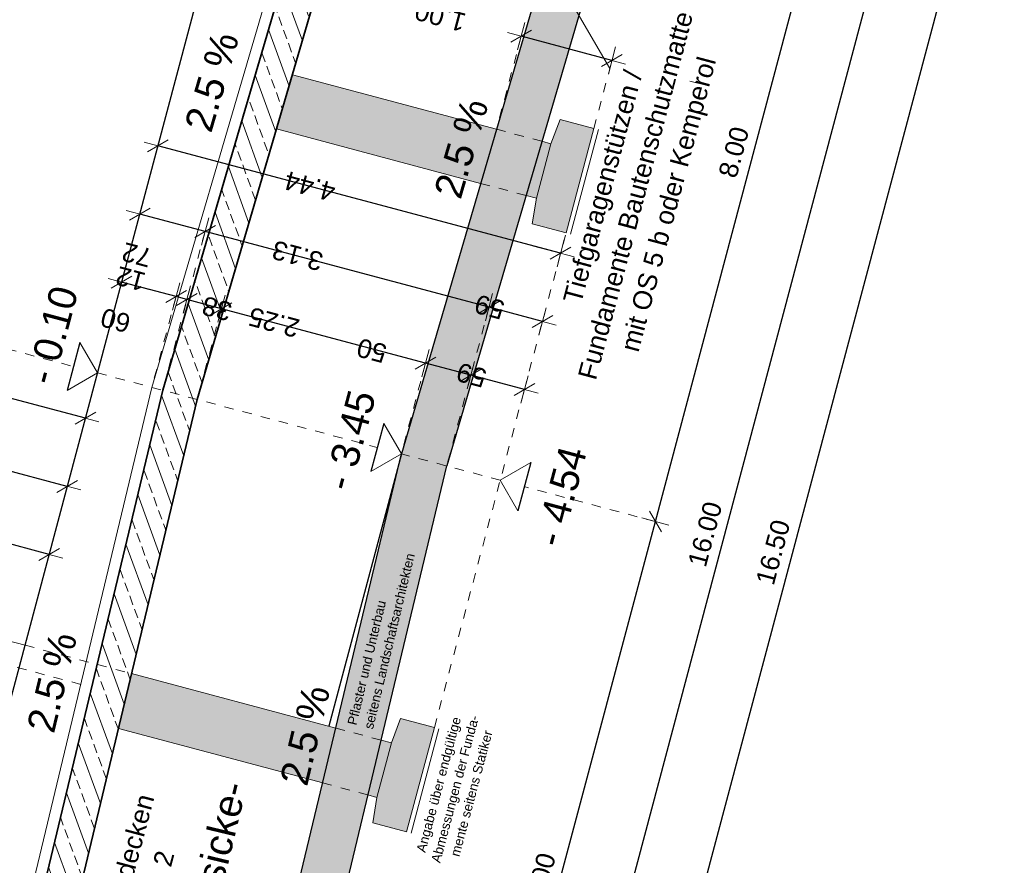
# Model space of a CAD drawing. Header units: metres. Extents: x 4462371 to 4462630, y 5328161 to 5328403.
# Tile 148 of 152: x 4462461 to 4462472, y 5328371 to 5328380. Entities that reach past the tile are written whole.
import ezdxf

# ---------------------------------------------------------------- set-up
doc = ezdxf.new("R2010")
doc.units = ezdxf.units.M
doc.header["$PDMODE"] = 65
doc.linetypes.add('AUSGEZOGEN', pattern=[0])
doc.linetypes.add('VERDECKT2_S2', pattern=[0.15, 0.1, -0.05])
for name, color, linetype, lineweight in [('Maßlinie_Allgemein', 7, 'AUSGEZOGEN', 13), ('Schraffur', 7, 'AUSGEZOGEN', 158), ('Standard', 7, 'AUSGEZOGEN', 13)]:
    doc.layers.add(name, color=color, linetype=linetype, lineweight=lineweight)
doc.styles.add('ARIAL', font='ARIAL.TTF')
doc.dimstyles.new('_DIMSTYLE_12', dxfattribs={"dimtxt": 0.2, "dimasz": 0.3, "dimexe": 0, "dimexo": 0, "dimgap": 0.1, "dimtad": 2, "dimrnd": 0.01, "dimzin": 4, "dimdsep": 46, "dimtxsty": 'ARIAL', "dimblk1": 'ALL_ML_STRICH', "dimblk2": 'ALL_ML_STRICH', "dimsah": 1, "dimcen": 0, "dimclrd": 7, "dimclre": 7, "dimclrt": 7, "dimadec": 0, "dimazin": 0, "dimtfac": 1, "dimtdec": 0, "dimtix": 1, "dimtmove": 2, "dimatfit": 3, "dimfxl": 0, "dimtzin": 0, "dimlwd": 0, "dimlwe": 13, "dimarcsym": 0})
doc.dimstyles.new('_DIMSTYLE_20', dxfattribs={"dimtxt": 0.2, "dimasz": 0.3, "dimexe": 0, "dimexo": 0, "dimgap": 0.1, "dimtad": 2, "dimdec": 1, "dimlfac": 100, "dimrnd": 0.5, "dimzin": 4, "dimdsep": 46, "dimtxsty": 'ARIAL', "dimblk1": 'ALL_ML_STRICH', "dimblk2": 'ALL_ML_STRICH', "dimsah": 1, "dimcen": 0, "dimclrd": 7, "dimclre": 7, "dimclrt": 7, "dimadec": 0, "dimazin": 0, "dimtfac": 1, "dimtdec": 0, "dimtix": 1, "dimtmove": 2, "dimatfit": 3, "dimfxl": 0, "dimtvp": 1.2, "dimtzin": 0, "dimlwd": 0, "dimlwe": 13, "dimarcsym": 0})
doc.dimstyles.new('_DIMSTYLE_3', dxfattribs={"dimtxt": 0.2, "dimasz": 0.3, "dimexe": 0, "dimexo": 0, "dimgap": 0.1, "dimtad": 2, "dimrnd": 0.005, "dimzin": 4, "dimdsep": 46, "dimtxsty": 'ARIAL', "dimblk1": 'ALL_ML_STRICH', "dimblk2": 'ALL_ML_STRICH', "dimsah": 1, "dimcen": 0, "dimclrd": 7, "dimclre": 7, "dimclrt": 7, "dimadec": 0, "dimazin": 0, "dimtfac": 1, "dimtdec": 0, "dimtix": 1, "dimtmove": 2, "dimatfit": 3, "dimfxl": 0, "dimtzin": 0, "dimlwd": 0, "dimlwe": 13, "dimarcsym": 0})

# ---------------------------------------------------------------- blocks, each defined once
blk = doc.blocks.new('ALL_ML_STRICH')
at = {"color": 0, "linetype": 'ByBlock', "lineweight": -2}
for p, q in [((0, -0.5), (0, 0.5)), ((-1, 0), (0.5, 0)), ((-0.3, -0.3), (0.3, 0.3))]:
    blk.add_line(p, q, dxfattribs=at)
blk = doc.blocks.new('*D404')
at = {"layer": 'DEFPOINTS', "color": 7, "linetype": 'AUSGEZOGEN', "lineweight": 13}
for p in [(4462467.99, 5328383.012), (4462463.872, 5328367.551), (4462466.481, 5328366.856)]:
    blk.add_point(p, dxfattribs=at)
at = {"layer": 'Maßlinie_Allgemein', "color": 7, "linetype": 'AUSGEZOGEN', "lineweight": -2}
for p, q in [((4462466.481, 5328366.856), (4462470.599, 5328382.317)), ((4462470.599, 5328382.317), (4462470.599, 5328382.317)), ((4462466.481, 5328366.856), (4462466.481, 5328366.856))]:
    blk.add_line(p, q, dxfattribs=at)
at = {"layer": 'Maßlinie_Allgemein', "color": 7, "linetype": 'AUSGEZOGEN', "lineweight": 13, "xscale": 0.3, "yscale": 0.3, "zscale": 0.3}
for p, rotation in [((4462470.599, 5328382.317), 75.08618496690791), ((4462466.481, 5328366.856), 255.0861849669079)]:
    blk.add_blockref('ALL_ML_STRICH', p, dxfattribs=dict(at, rotation=rotation))
at = {"layer": 'Maßlinie_Allgemein', "color": 7, "linetype": 'AUSGEZOGEN', "lineweight": 13, "insert": (4462468.346, 5328374.645), "char_height": 0.2, "width": 1, "attachment_point": 5, "rotation": 75.0862, "style": 'ARIAL'}
blk.add_mtext('\\A1;{\\A1;{16.00\\H0.132000;\\S^ ;}}', dxfattribs=at)
blk = doc.blocks.new('*D411')
at = {"layer": 'DEFPOINTS', "color": 7, "linetype": 'AUSGEZOGEN', "lineweight": 13}
for p in [(4462461.551, 5328375.154), (4462458.782, 5328374.081), (4462461.101, 5328373.463)]:
    blk.add_point(p, dxfattribs=at)
at = {"layer": 'Maßlinie_Allgemein', "color": 7, "linetype": 'AUSGEZOGEN', "lineweight": -2}
for p, q in [((4462459.232, 5328375.772), (4462459.232, 5328375.772)), ((4462461.551, 5328375.154), (4462459.232, 5328375.772)), ((4462461.551, 5328375.154), (4462461.551, 5328375.154))]:
    blk.add_line(p, q, dxfattribs=at)
at = {"layer": 'Maßlinie_Allgemein', "color": 7, "linetype": 'AUSGEZOGEN', "lineweight": 13, "xscale": 0.3, "yscale": 0.3, "zscale": 0.3}
for p, rotation in [((4462459.232, 5328375.772), 165.0861852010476), ((4462461.551, 5328375.154), 345.0861852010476)]:
    blk.add_blockref('ALL_ML_STRICH', p, dxfattribs=dict(at, rotation=rotation))
at = {"layer": 'Maßlinie_Allgemein', "color": 7, "linetype": 'AUSGEZOGEN', "lineweight": 13, "insert": (4462459.866, 5328375.607), "char_height": 0.2, "width": 0.8, "attachment_point": 5, "rotation": 165.0862, "style": 'ARIAL'}
blk.add_mtext('\\A1;{\\A1;{2.40\\H0.132000;\\S^ ;}}', dxfattribs=at)
blk = doc.blocks.new('*D413')
at = {"layer": 'DEFPOINTS', "color": 7, "linetype": 'AUSGEZOGEN', "lineweight": 13}
for p in [(4462461.744, 5328375.879), (4462457.914, 5328374.312), (4462461.101, 5328373.463)]:
    blk.add_point(p, dxfattribs=at)
at = {"layer": 'Maßlinie_Allgemein', "color": 7, "linetype": 'AUSGEZOGEN', "lineweight": -2}
for p, q in [((4462458.558, 5328376.727), (4462458.558, 5328376.727)), ((4462461.744, 5328375.879), (4462458.558, 5328376.727)), ((4462461.744, 5328375.879), (4462461.744, 5328375.879))]:
    blk.add_line(p, q, dxfattribs=at)
at = {"layer": 'Maßlinie_Allgemein', "color": 7, "linetype": 'AUSGEZOGEN', "lineweight": 13, "xscale": 0.3, "yscale": 0.3, "zscale": 0.3}
for p, rotation in [((4462458.558, 5328376.727), 165.0861851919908), ((4462461.744, 5328375.879), 345.0861851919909)]:
    blk.add_blockref('ALL_ML_STRICH', p, dxfattribs=dict(at, rotation=rotation))
at = {"layer": 'Maßlinie_Allgemein', "color": 7, "linetype": 'AUSGEZOGEN', "lineweight": 13, "insert": (4462459.625, 5328376.447), "char_height": 0.2, "width": 0.8, "attachment_point": 5, "rotation": 165.0862, "style": 'ARIAL'}
blk.add_mtext('\\A1;{\\A1;{3.30\\H0.132000;\\S^ ;}}', dxfattribs=at)
blk = doc.blocks.new('*D414')
at = {"layer": 'DEFPOINTS', "color": 7, "linetype": 'AUSGEZOGEN', "lineweight": 13}
for p in [(4462461.358, 5328374.429), (4462459.974, 5328373.505), (4462461.101, 5328373.463)]:
    blk.add_point(p, dxfattribs=at)
at = {"layer": 'Maßlinie_Allgemein', "color": 7, "linetype": 'AUSGEZOGEN', "lineweight": -2}
for p, q in [((4462460.295, 5328374.712), (4462460.295, 5328374.712)), ((4462461.358, 5328374.429), (4462460.295, 5328374.712)), ((4462461.358, 5328374.429), (4462461.358, 5328374.429))]:
    blk.add_line(p, q, dxfattribs=at)
at = {"layer": 'Maßlinie_Allgemein', "color": 7, "linetype": 'AUSGEZOGEN', "lineweight": 13, "xscale": 0.3, "yscale": 0.3, "zscale": 0.3}
for p, rotation in [((4462460.295, 5328374.712), 165.0861851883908), ((4462461.358, 5328374.429), 345.0861851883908)]:
    blk.add_blockref('ALL_ML_STRICH', p, dxfattribs=dict(at, rotation=rotation))
at = {"layer": 'Maßlinie_Allgemein', "color": 7, "linetype": 'AUSGEZOGEN', "lineweight": 13, "insert": (4462460.301, 5328374.715), "char_height": 0.2, "width": 0.8, "attachment_point": 5, "rotation": 165.0862, "style": 'ARIAL'}
blk.add_mtext('\\A1;{\\A1;{1.10\\H0.132000;\\S^ ;}}', dxfattribs=at)
blk = doc.blocks.new('*D417')
at = {"layer": 'DEFPOINTS', "color": 7, "linetype": 'AUSGEZOGEN', "lineweight": 13}
for p in [(4462466.865, 5328377.852), (4462466.614, 5328376.91), (4462465.593, 5328375.371)]:
    blk.add_point(p, dxfattribs=at)
at = {"layer": 'Maßlinie_Allgemein', "color": 7, "linetype": 'AUSGEZOGEN', "lineweight": -2}
for p, q in [((4462466.044, 5328377.062), (4462466.044, 5328377.062)), ((4462466.614, 5328376.91), (4462466.044, 5328377.062)), ((4462466.614, 5328376.91), (4462466.614, 5328376.91))]:
    blk.add_line(p, q, dxfattribs=at)
at = {"layer": 'Maßlinie_Allgemein', "color": 7, "linetype": 'AUSGEZOGEN', "lineweight": 13, "xscale": 0.3, "yscale": 0.3, "zscale": 0.3}
for p, rotation in [((4462466.044, 5328377.062), 165.086184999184), ((4462466.614, 5328376.91), 345.086184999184)]:
    blk.add_blockref('ALL_ML_STRICH', p, dxfattribs=dict(at, rotation=rotation))
at = {"layer": 'Maßlinie_Allgemein', "color": 7, "linetype": 'AUSGEZOGEN', "lineweight": 13, "insert": (4462466.05, 5328377.064), "char_height": 0.2, "width": 0.8, "attachment_point": 5, "rotation": 165.0862, "style": 'ARIAL'}
blk.add_mtext('\\A1;{\\A1;{59\\H0.132000;\\S^ ;}}', dxfattribs=at)
blk = doc.blocks.new('*D418')
at = {"layer": 'DEFPOINTS', "color": 7, "linetype": 'AUSGEZOGEN', "lineweight": 13}
for p in [(4462466.044, 5328377.062), (4462462.569, 5328376.177), (4462465.593, 5328375.371)]:
    blk.add_point(p, dxfattribs=at)
at = {"layer": 'Maßlinie_Allgemein', "color": 7, "linetype": 'AUSGEZOGEN', "lineweight": -2}
for p, q in [((4462463.019, 5328377.868), (4462463.019, 5328377.868)), ((4462466.044, 5328377.062), (4462463.019, 5328377.868)), ((4462466.044, 5328377.062), (4462466.044, 5328377.062))]:
    blk.add_line(p, q, dxfattribs=at)
at = {"layer": 'Maßlinie_Allgemein', "color": 7, "linetype": 'AUSGEZOGEN', "lineweight": 13, "xscale": 0.3, "yscale": 0.3, "zscale": 0.3}
for p, rotation in [((4462463.019, 5328377.868), 165.086184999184), ((4462466.044, 5328377.062), 345.086184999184)]:
    blk.add_blockref('ALL_ML_STRICH', p, dxfattribs=dict(at, rotation=rotation))
at = {"layer": 'Maßlinie_Allgemein', "color": 7, "linetype": 'AUSGEZOGEN', "lineweight": 13, "insert": (4462464.005, 5328377.609), "char_height": 0.2, "width": 0.8, "attachment_point": 5, "rotation": 165.0862, "style": 'ARIAL'}
blk.add_mtext('\\A1;{\\A1;{3.13\\H0.132000;\\S^ ;}}', dxfattribs=at)
blk = doc.blocks.new('*D419')
at = {"layer": 'DEFPOINTS', "color": 7, "linetype": 'AUSGEZOGEN', "lineweight": 13}
for p in [(4462463.019, 5328377.868), (4462461.873, 5328376.362), (4462462.569, 5328376.177)]:
    blk.add_point(p, dxfattribs=at)
at = {"layer": 'Maßlinie_Allgemein', "color": 7, "linetype": 'AUSGEZOGEN', "lineweight": -2}
for p, q in [((4462462.323, 5328378.053), (4462462.323, 5328378.053)), ((4462463.019, 5328377.868), (4462462.323, 5328378.053)), ((4462463.019, 5328377.868), (4462463.019, 5328377.868))]:
    blk.add_line(p, q, dxfattribs=at)
at = {"layer": 'Maßlinie_Allgemein', "color": 7, "linetype": 'AUSGEZOGEN', "lineweight": 13, "xscale": 0.3, "yscale": 0.3, "zscale": 0.3}
for p, rotation in [((4462462.323, 5328378.053), 165.086184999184), ((4462463.019, 5328377.868), 345.086184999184)]:
    blk.add_blockref('ALL_ML_STRICH', p, dxfattribs=dict(at, rotation=rotation))
at = {"layer": 'Maßlinie_Allgemein', "color": 7, "linetype": 'AUSGEZOGEN', "lineweight": 13, "insert": (4462462.292, 5328377.618), "char_height": 0.2, "width": 0.8, "attachment_point": 5, "rotation": 165.0862, "style": 'ARIAL'}
blk.add_mtext('\\A1;{\\A1;{72\\H0.132000;\\S^ ;}}', dxfattribs=at)
blk = doc.blocks.new('*D420')
at = {"layer": 'DEFPOINTS', "color": 7, "linetype": 'AUSGEZOGEN', "lineweight": 13}
for p in [(4462466.865, 5328377.852), (4462466.421, 5328376.186), (4462465.593, 5328375.371)]:
    blk.add_point(p, dxfattribs=at)
at = {"layer": 'Maßlinie_Allgemein', "color": 7, "linetype": 'AUSGEZOGEN', "lineweight": -2}
for p, q in [((4462465.851, 5328376.337), (4462465.851, 5328376.337)), ((4462466.421, 5328376.186), (4462465.851, 5328376.337)), ((4462466.421, 5328376.186), (4462466.421, 5328376.186))]:
    blk.add_line(p, q, dxfattribs=at)
at = {"layer": 'Maßlinie_Allgemein', "color": 7, "linetype": 'AUSGEZOGEN', "lineweight": 13, "xscale": 0.3, "yscale": 0.3, "zscale": 0.3}
for p, rotation in [((4462465.851, 5328376.337), 165.086184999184), ((4462466.421, 5328376.186), 345.086184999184)]:
    blk.add_blockref('ALL_ML_STRICH', p, dxfattribs=dict(at, rotation=rotation))
at = {"layer": 'Maßlinie_Allgemein', "color": 7, "linetype": 'AUSGEZOGEN', "lineweight": 13, "insert": (4462465.857, 5328376.339), "char_height": 0.2, "width": 0.8, "attachment_point": 5, "rotation": 165.0862, "style": 'ARIAL'}
blk.add_mtext('\\A1;{\\A1;{59\\H0.132000;\\S^ ;}}', dxfattribs=at)
blk = doc.blocks.new('*D421')
at = {"layer": 'DEFPOINTS', "color": 7, "linetype": 'AUSGEZOGEN', "lineweight": 13}
for p in [(4462465.851, 5328376.337), (4462465.11, 5328375.5), (4462465.593, 5328375.371)]:
    blk.add_point(p, dxfattribs=at)
at = {"layer": 'Maßlinie_Allgemein', "color": 7, "linetype": 'AUSGEZOGEN', "lineweight": -2}
for p, q in [((4462465.368, 5328376.466), (4462465.368, 5328376.466)), ((4462465.851, 5328376.337), (4462465.368, 5328376.466)), ((4462465.851, 5328376.337), (4462465.851, 5328376.337))]:
    blk.add_line(p, q, dxfattribs=at)
at = {"layer": 'Maßlinie_Allgemein', "color": 7, "linetype": 'AUSGEZOGEN', "lineweight": 13, "xscale": 0.3, "yscale": 0.3, "zscale": 0.3}
for p, rotation in [((4462465.368, 5328376.466), 165.086184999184), ((4462465.851, 5328376.337), 345.086184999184)]:
    blk.add_blockref('ALL_ML_STRICH', p, dxfattribs=dict(at, rotation=rotation))
at = {"layer": 'Maßlinie_Allgemein', "color": 7, "linetype": 'AUSGEZOGEN', "lineweight": 13, "insert": (4462464.795, 5328376.6), "char_height": 0.2, "width": 0.8, "attachment_point": 5, "rotation": 165.0862, "style": 'ARIAL'}
blk.add_mtext('\\A1;{\\A1;{50\\H0.132000;\\S^ ;}}', dxfattribs=at)
blk = doc.blocks.new('*D422')
at = {"layer": 'DEFPOINTS', "color": 7, "linetype": 'AUSGEZOGEN', "lineweight": 13}
for p in [(4462465.368, 5328376.466), (4462462.936, 5328376.079), (4462465.11, 5328375.5)]:
    blk.add_point(p, dxfattribs=at)
at = {"layer": 'Maßlinie_Allgemein', "color": 7, "linetype": 'AUSGEZOGEN', "lineweight": -2}
for p, q in [((4462463.193, 5328377.045), (4462463.193, 5328377.045)), ((4462465.368, 5328376.466), (4462463.193, 5328377.045)), ((4462465.368, 5328376.466), (4462465.368, 5328376.466))]:
    blk.add_line(p, q, dxfattribs=at)
at = {"layer": 'Maßlinie_Allgemein', "color": 7, "linetype": 'AUSGEZOGEN', "lineweight": 13, "xscale": 0.3, "yscale": 0.3, "zscale": 0.3}
for p, rotation in [((4462463.193, 5328377.045), 165.086184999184), ((4462465.368, 5328376.466), 345.086184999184)]:
    blk.add_blockref('ALL_ML_STRICH', p, dxfattribs=dict(at, rotation=rotation))
at = {"layer": 'Maßlinie_Allgemein', "color": 7, "linetype": 'AUSGEZOGEN', "lineweight": 13, "insert": (4462463.753, 5328376.9), "char_height": 0.2, "width": 0.8, "attachment_point": 5, "rotation": 165.0862, "style": 'ARIAL'}
blk.add_mtext('\\A1;{\\A1;{2.25\\H0.132000;\\S^ ;}}', dxfattribs=at)
blk = doc.blocks.new('*D423')
at = {"layer": 'DEFPOINTS', "color": 7, "linetype": 'AUSGEZOGEN', "lineweight": 13}
for p in [(4462463.193, 5328377.045), (4462462.569, 5328376.177), (4462462.936, 5328376.079)]:
    blk.add_point(p, dxfattribs=at)
at = {"layer": 'Maßlinie_Allgemein', "color": 7, "linetype": 'AUSGEZOGEN', "lineweight": -2}
for p, q in [((4462462.826, 5328377.143), (4462462.826, 5328377.143)), ((4462463.193, 5328377.045), (4462462.826, 5328377.143)), ((4462463.193, 5328377.045), (4462463.193, 5328377.045))]:
    blk.add_line(p, q, dxfattribs=at)
at = {"layer": 'Maßlinie_Allgemein', "color": 7, "linetype": 'AUSGEZOGEN', "lineweight": 13, "xscale": 0.3, "yscale": 0.3, "zscale": 0.3}
for p, rotation in [((4462462.826, 5328377.143), 165.086184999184), ((4462463.193, 5328377.045), 345.086184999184)]:
    blk.add_blockref('ALL_ML_STRICH', p, dxfattribs=dict(at, rotation=rotation))
at = {"layer": 'Maßlinie_Allgemein', "color": 7, "linetype": 'AUSGEZOGEN', "lineweight": 13, "insert": (4462463.145, 5328377.046), "char_height": 0.2, "width": 0.8, "attachment_point": 5, "rotation": 165.0862, "style": 'ARIAL'}
blk.add_mtext('\\A1;{\\A1;{38\\H0.132000;\\S^ ;}}', dxfattribs=at)
blk = doc.blocks.new('*D424')
at = {"layer": 'DEFPOINTS', "color": 7, "linetype": 'AUSGEZOGEN', "lineweight": 13}
for p in [(4462462.826, 5328377.143), (4462462.453, 5328376.208), (4462462.569, 5328376.177)]:
    blk.add_point(p, dxfattribs=at)
at = {"layer": 'Maßlinie_Allgemein', "color": 7, "linetype": 'AUSGEZOGEN', "lineweight": -2}
for p, q in [((4462462.71, 5328377.174), (4462462.71, 5328377.174)), ((4462462.826, 5328377.143), (4462462.71, 5328377.174)), ((4462462.826, 5328377.143), (4462462.826, 5328377.143))]:
    blk.add_line(p, q, dxfattribs=at)
at = {"layer": 'Maßlinie_Allgemein', "color": 7, "linetype": 'AUSGEZOGEN', "lineweight": 13, "xscale": 0.3, "yscale": 0.3, "zscale": 0.3}
for p, rotation in [((4462462.826, 5328377.143), 345.086184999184), ((4462462.71, 5328377.174), 165.086184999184)]:
    blk.add_blockref('ALL_ML_STRICH', p, dxfattribs=dict(at, rotation=rotation))
at = {"layer": 'Maßlinie_Allgemein', "color": 7, "linetype": 'AUSGEZOGEN', "lineweight": 13, "insert": (4462462.226, 5328377.363), "char_height": 0.2, "width": 0.8, "attachment_point": 5, "rotation": 165.0862, "style": 'ARIAL'}
blk.add_mtext('\\A1;{\\A1;{12\\H0.132000;\\S^ ;}}', dxfattribs=at)
blk = doc.blocks.new('*D425')
at = {"layer": 'DEFPOINTS', "color": 7, "linetype": 'AUSGEZOGEN', "lineweight": 13}
for p in [(4462462.71, 5328377.174), (4462461.873, 5328376.362), (4462462.453, 5328376.208)]:
    blk.add_point(p, dxfattribs=at)
at = {"layer": 'Maßlinie_Allgemein', "color": 7, "linetype": 'AUSGEZOGEN', "lineweight": -2}
for p, q in [((4462462.13, 5328377.328), (4462462.13, 5328377.328)), ((4462462.71, 5328377.174), (4462462.13, 5328377.328)), ((4462462.71, 5328377.174), (4462462.71, 5328377.174))]:
    blk.add_line(p, q, dxfattribs=at)
at = {"layer": 'Maßlinie_Allgemein', "color": 7, "linetype": 'AUSGEZOGEN', "lineweight": 13, "xscale": 0.3, "yscale": 0.3, "zscale": 0.3}
for p, rotation in [((4462462.13, 5328377.328), 165.086184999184), ((4462462.71, 5328377.174), 345.086184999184)]:
    blk.add_blockref('ALL_ML_STRICH', p, dxfattribs=dict(at, rotation=rotation))
at = {"layer": 'Maßlinie_Allgemein', "color": 7, "linetype": 'AUSGEZOGEN', "lineweight": 13, "insert": (4462462.066, 5328376.921), "char_height": 0.2, "width": 0.8, "attachment_point": 5, "rotation": 165.0862, "style": 'ARIAL'}
blk.add_mtext('\\A1;{\\A1;{60\\H0.132000;\\S^ ;}}', dxfattribs=at)
blk = doc.blocks.new('*D432')
at = {"layer": 'DEFPOINTS', "color": 7, "linetype": 'AUSGEZOGEN', "lineweight": 13}
for p in [(4462467.354, 5328379.688), (4462466.124, 5328378.955), (4462467.161, 5328378.964)]:
    blk.add_point(p, dxfattribs=at)
at = {"layer": 'Maßlinie_Allgemein', "color": 7, "linetype": 'AUSGEZOGEN', "lineweight": -2}
for p, q in [((4462466.387, 5328379.946), (4462466.387, 5328379.946)), ((4462467.354, 5328379.688), (4462466.387, 5328379.946)), ((4462467.354, 5328379.688), (4462467.354, 5328379.688))]:
    blk.add_line(p, q, dxfattribs=at)
at = {"layer": 'Maßlinie_Allgemein', "color": 7, "linetype": 'AUSGEZOGEN', "lineweight": 13, "xscale": 0.3, "yscale": 0.3, "zscale": 0.3}
for p, rotation in [((4462466.387, 5328379.946), 165.0861896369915), ((4462467.354, 5328379.688), 345.0861896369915)]:
    blk.add_blockref('ALL_ML_STRICH', p, dxfattribs=dict(at, rotation=rotation))
at = {"layer": 'Maßlinie_Allgemein', "color": 7, "linetype": 'AUSGEZOGEN', "lineweight": 13, "insert": (4462465.525, 5328380.155), "char_height": 0.2, "width": 0.8, "attachment_point": 5, "rotation": 165.0862, "style": 'ARIAL'}
blk.add_mtext('\\A1;{\\A1;{1.00\\H0.132000;\\S^ ;}}', dxfattribs=at)
blk = doc.blocks.new('*D625')
at = {"layer": 'DEFPOINTS', "color": 7, "linetype": 'AUSGEZOGEN', "lineweight": 13}
for p in [(4462468.055, 5328383.253), (4462463.808, 5328367.309), (4462467.142, 5328366.421)]:
    blk.add_point(p, dxfattribs=at)
at = {"layer": 'Maßlinie_Allgemein', "color": 7, "linetype": 'AUSGEZOGEN', "lineweight": -2}
for p, q in [((4462467.142, 5328366.421), (4462471.388, 5328382.365)), ((4462471.388, 5328382.365), (4462471.388, 5328382.365)), ((4462467.142, 5328366.421), (4462467.142, 5328366.421))]:
    blk.add_line(p, q, dxfattribs=at)
at = {"layer": 'Maßlinie_Allgemein', "color": 7, "linetype": 'AUSGEZOGEN', "lineweight": 13, "xscale": 0.3, "yscale": 0.3, "zscale": 0.3}
for p, rotation in [((4462471.388, 5328382.365), 75.08618496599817), ((4462467.142, 5328366.421), 255.0861849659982)]:
    blk.add_blockref('ALL_ML_STRICH', p, dxfattribs=dict(at, rotation=rotation))
at = {"layer": 'Maßlinie_Allgemein', "color": 7, "linetype": 'AUSGEZOGEN', "lineweight": 13, "insert": (4462469.07, 5328374.452), "char_height": 0.2, "width": 1, "attachment_point": 5, "rotation": 75.0862, "style": 'ARIAL'}
blk.add_mtext('\\A1;{\\A1;{16.50\\H0.132000;\\S^ ;}}', dxfattribs=at)
blk = doc.blocks.new('*D634')
at = {"layer": 'DEFPOINTS', "color": 7, "linetype": 'AUSGEZOGEN', "lineweight": 13}
for p in [(4462467.816, 5328374.779), (4462463.872, 5328367.551), (4462465.757, 5328367.049)]:
    blk.add_point(p, dxfattribs=at)
at = {"layer": 'Maßlinie_Allgemein', "color": 7, "linetype": 'AUSGEZOGEN', "lineweight": -2}
for p, q in [((4462465.757, 5328367.049), (4462467.816, 5328374.779)), ((4462467.816, 5328374.779), (4462467.816, 5328374.779)), ((4462465.757, 5328367.049), (4462465.757, 5328367.049))]:
    blk.add_line(p, q, dxfattribs=at)
at = {"layer": 'Maßlinie_Allgemein', "color": 7, "linetype": 'AUSGEZOGEN', "lineweight": 13, "xscale": 0.3, "yscale": 0.3, "zscale": 0.3}
for p, rotation in [((4462467.816, 5328374.779), 75.08618496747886), ((4462465.757, 5328367.049), 255.0861849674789)]:
    blk.add_blockref('ALL_ML_STRICH', p, dxfattribs=dict(at, rotation=rotation))
at = {"layer": 'Maßlinie_Allgemein', "color": 7, "linetype": 'AUSGEZOGEN', "lineweight": 13, "insert": (4462466.593, 5328370.981), "char_height": 0.2, "width": 0.8, "attachment_point": 5, "rotation": 75.0862, "style": 'ARIAL'}
blk.add_mtext('\\A1;{\\A1;{8.00\\H0.132000;\\S^ ;}}', dxfattribs=at)
blk = doc.blocks.new('*D635')
at = {"layer": 'DEFPOINTS', "color": 7, "linetype": 'AUSGEZOGEN', "lineweight": 13}
for p in [(4462467.604, 5328383.114), (4462467.816, 5328374.779), (4462467.816, 5328374.779)]:
    blk.add_point(p, dxfattribs=at)
at = {"layer": 'Maßlinie_Allgemein', "color": 7, "linetype": 'AUSGEZOGEN', "lineweight": -2}
for p, q in [((4462467.816, 5328374.779), (4462469.875, 5328382.51)), ((4462469.875, 5328382.51), (4462469.875, 5328382.51)), ((4462467.816, 5328374.779), (4462467.816, 5328374.779))]:
    blk.add_line(p, q, dxfattribs=at)
at = {"layer": 'Maßlinie_Allgemein', "color": 7, "linetype": 'AUSGEZOGEN', "lineweight": 13, "xscale": 0.3, "yscale": 0.3, "zscale": 0.3}
for p, rotation in [((4462469.875, 5328382.51), 75.08618496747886), ((4462467.816, 5328374.779), 255.0861849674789)]:
    blk.add_blockref('ALL_ML_STRICH', p, dxfattribs=dict(at, rotation=rotation))
at = {"layer": 'Maßlinie_Allgemein', "color": 7, "linetype": 'AUSGEZOGEN', "lineweight": 13, "insert": (4462468.652, 5328378.711), "char_height": 0.2, "width": 0.8, "attachment_point": 5, "rotation": 75.0862, "style": 'ARIAL'}
blk.add_mtext('\\A1;{\\A1;{8.00\\H0.132000;\\S^ ;}}', dxfattribs=at)
blk = doc.blocks.new('*D697')
at = {"layer": 'DEFPOINTS', "color": 7, "linetype": 'AUSGEZOGEN', "lineweight": 13}
for p in [(4462465.709, 5328385.715), (4462465.188, 5328383.758), (4462461.873, 5328376.362)]:
    blk.add_point(p, dxfattribs=at)
at = {"layer": 'Maßlinie_Allgemein', "color": 7, "linetype": 'AUSGEZOGEN', "lineweight": -2}
for p, q in [((4462464.453, 5328386.049), (4462464.453, 5328386.049)), ((4462465.709, 5328385.715), (4462464.453, 5328386.049)), ((4462465.709, 5328385.715), (4462465.709, 5328385.715))]:
    blk.add_line(p, q, dxfattribs=at)
at = {"layer": 'Maßlinie_Allgemein', "color": 7, "linetype": 'AUSGEZOGEN', "lineweight": 13, "xscale": 0.3, "yscale": 0.3, "zscale": 0.3}
for p, rotation in [((4462464.453, 5328386.049), 165.086185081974), ((4462465.709, 5328385.715), 345.086185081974)]:
    blk.add_blockref('ALL_ML_STRICH', p, dxfattribs=dict(at, rotation=rotation))
at = {"layer": 'Maßlinie_Allgemein', "color": 7, "linetype": 'AUSGEZOGEN', "lineweight": 13, "insert": (4462464.555, 5328386.026), "char_height": 0.2, "width": 0.8, "attachment_point": 5, "rotation": 165.0862, "style": 'ARIAL'}
blk.add_mtext('\\A1;{\\A1;{1.30\\H0.132000;\\S^ ;}}', dxfattribs=at)
blk = doc.blocks.new('*D698')
at = {"layer": 'DEFPOINTS', "color": 7, "linetype": 'AUSGEZOGEN', "lineweight": 13}
for p in [(4462466.807, 5328377.635), (4462461.873, 5328376.362), (4462466.163, 5328375.219)]:
    blk.add_point(p, dxfattribs=at)
at = {"layer": 'Maßlinie_Allgemein', "color": 7, "linetype": 'AUSGEZOGEN', "lineweight": -2}
for p, q in [((4462462.516, 5328378.778), (4462462.516, 5328378.778)), ((4462466.807, 5328377.635), (4462462.516, 5328378.778)), ((4462466.807, 5328377.635), (4462466.807, 5328377.635))]:
    blk.add_line(p, q, dxfattribs=at)
at = {"layer": 'Maßlinie_Allgemein', "color": 7, "linetype": 'AUSGEZOGEN', "lineweight": 13, "xscale": 0.3, "yscale": 0.3, "zscale": 0.3}
for p, rotation in [((4462462.516, 5328378.778), 165.0864328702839), ((4462466.807, 5328377.635), 345.0864328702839)]:
    blk.add_blockref('ALL_ML_STRICH', p, dxfattribs=dict(at, rotation=rotation))
at = {"layer": 'Maßlinie_Allgemein', "color": 7, "linetype": 'AUSGEZOGEN', "lineweight": 13, "insert": (4462464.135, 5328378.347), "char_height": 0.2, "width": 0.8, "attachment_point": 5, "rotation": 165.0864, "style": 'ARIAL'}
blk.add_mtext('\\A1;{\\A1;{4.44\\H0.132000;\\S^ ;}}', dxfattribs=at)

msp = doc.modelspace()

# ---------------------------------------------------------------- hatches: boundary and pattern name
at = {"layer": 'Schraffur', "linetype": 'AUSGEZOGEN', "lineweight": 18}
h = msp.add_hatch(dxfattribs=at)
h.set_pattern_fill('SCHRAFFUR_7', scale=0.1, angle=65, style=0, pattern_type=2)
h.set_pattern_definition([(110, (0, 0), (-0.281907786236, -0.102606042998), []), (110, (-0.14095, -0.0513), (-0.281907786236, -0.102606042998), [0.1, -0.05])])
h.paths.add_polyline_path([(4462460.64482, 5328368.15148), (4462461.01202, 5328368.05368), (4462462.93598, 5328376.07886), (4462465.25855, 5328383.99786), (4462464.89135, 5328384.09566), (4462462.56878, 5328376.17665)], flags=0)
at = {"layer": 'Standard', "linetype": 'AUSGEZOGEN', "lineweight": 18}
for color, points in [(254, [(4462466.12368, 5328378.95535), (4462466.60698, 5328378.82663), (4462467.76827, 5328382.78613), (4462467.55983, 5328382.84165), (4462467.60403, 5328383.11446), (4462467.36238, 5328383.17882), (4462467.30607, 5328382.98685), (4462467.33998, 5328382.9248), (4462467.28369, 5328382.73288), (4462467.22164, 5328382.69897)]), (255, [(4462466.54904, 5328378.22114), (4462466.50484, 5328377.94833), (4462466.86479, 5328377.85246), (4462467.16076, 5328378.96372), (4462466.80081, 5328379.05959), (4462466.70346, 5328378.80093)]), (255, [(4462466.70346, 5328378.80093), (4462466.60698, 5328378.82663), (4462466.43807, 5328378.2507), (4462466.54904, 5328378.22114)]), (255, [(4462465.00485, 5328372.42326), (4462464.89387, 5328372.45281), (4462464.75395, 5328371.86917), (4462464.85043, 5328371.84347)]), (254, [(4462464.75395, 5328371.86917), (4462464.27427, 5328371.99692), (4462463.36111, 5328368.20408), (4462463.39807, 5328368.1438), (4462463.35145, 5328367.94931), (4462463.29117, 5328367.91235), (4462463.24453, 5328367.7178), (4462463.48618, 5328367.65344), (4462463.58353, 5328367.91209), (4462463.79197, 5328367.85658)])]:
    msp.add_hatch(color=color, dxfattribs=at).paths.add_polyline_path(points)
at = {"layer": 'Standard', "linetype": 'AUSGEZOGEN', "lineweight": 13}
for color, points in [(255, [(4462465.95476, 5328378.37942), (4462466.12368, 5328378.95535), (4462463.94947, 5328379.53442), (4462463.78055, 5328378.9585)]), (255, [(4462465.95476, 5328378.37942), (4462466.12368, 5328378.95535), (4462463.94947, 5328379.53442), (4462463.78055, 5328378.9585)]), (255, [(4462465.95476, 5328378.37942), (4462466.12368, 5328378.95535), (4462463.94947, 5328379.53442), (4462463.78055, 5328378.9585)]), (254, [(4462466.43807, 5328378.2507), (4462466.60698, 5328378.82663), (4462466.12368, 5328378.95535), (4462465.95476, 5328378.37942)]), (254, [(4462466.43807, 5328378.2507), (4462465.95476, 5328378.37942), (4462465.11019, 5328375.49978), (4462465.5935, 5328375.37106)]), (254, [(4462465.5935, 5328375.37106), (4462465.11019, 5328375.49978), (4462464.41057, 5328372.58154), (4462464.89387, 5328372.45281)]), (255, [(4462464.27064, 5328371.99789), (4462464.41057, 5328372.58154), (4462462.23636, 5328373.16061), (4462462.09643, 5328372.57696)]), (255, [(4462464.85043, 5328371.84347), (4462464.80623, 5328371.57066), (4462465.16618, 5328371.47479), (4462465.46215, 5328372.58605), (4462465.1022, 5328372.68192), (4462465.00485, 5328372.42326)]), (254, [(4462464.75395, 5328371.86917), (4462464.89387, 5328372.45281), (4462464.41057, 5328372.58154), (4462464.27064, 5328371.99789)])]:
    msp.add_hatch(color=color, dxfattribs=at).paths.add_polyline_path(points)

# ---------------------------------------------------------------- linework, layer by layer
at = {"layer": 'Standard', "color": 7, "linetype": 'AUSGEZOGEN', "lineweight": 25}
for p, q in [((4462459.78827, 5328368.53484), (4462465.26115, 5328389.08351)), ((4462467.76827, 5328382.78613), (4462465.5935, 5328375.37106)), ((4462467.22164, 5328382.69897), (4462465.11019, 5328375.49978)), ((4462461.68494, 5328376.68646), (4462461.54846, 5328376.174)), ((4462464.9222, 5328375.82426), (4462464.78571, 5328375.31179)), ((4462463.36111, 5328368.20408), (4462465.11019, 5328375.49978)), ((4462465.11019, 5328375.49978), (4462464.33809, 5328372.60084)), ((4462463.79197, 5328367.85658), (4462465.5935, 5328375.37106)), ((4462466.48795, 5328375.40724), (4462466.35146, 5328374.89478))]:
    msp.add_line(p, q, dxfattribs=at)
at = {"layer": 'Standard', "color": 7, "linetype": 'AUSGEZOGEN', "lineweight": 18}
for p, q in [((4462464.77525, 5328384.12659), (4462462.45268, 5328376.20758)), ((4462467.33057, 5328379.60128), (4462466.8769, 5328380.38434)), ((4462466.12368, 5328378.95535), (4462463.94947, 5328379.53442)), ((4462466.70346, 5328378.80093), (4462466.80081, 5328379.05959)), ((4462466.80081, 5328379.05959), (4462467.16076, 5328378.96372)), ((4462465.95476, 5328378.37942), (4462463.78055, 5328378.9585)), ((4462467.16076, 5328378.96372), (4462466.86479, 5328377.85246)), ((4462466.54904, 5328378.22114), (4462466.70346, 5328378.80093)), ((4462466.70346, 5328378.80093), (4462466.60698, 5328378.82663)), ((4462466.54904, 5328378.22114), (4462466.43807, 5328378.2507)), ((4462466.54904, 5328378.22114), (4462466.50484, 5328377.94833)), ((4462466.86479, 5328377.85246), (4462466.50484, 5328377.94833)), ((4462460.56369, 5328368.32832), (4462462.45268, 5328376.20758)), ((4462461.10084, 5328373.46304), (4462460.03789, 5328373.74615)), ((4462464.41057, 5328372.58154), (4462462.23636, 5328373.16061)), ((4462465.00485, 5328372.42326), (4462465.1022, 5328372.68192)), ((4462465.46215, 5328372.58605), (4462465.1022, 5328372.68192)), ((4462464.27427, 5328371.99692), (4462462.09643, 5328372.57696)), ((4462465.16618, 5328371.47479), (4462465.46215, 5328372.58605)), ((4462465.00485, 5328372.42326), (4462464.85043, 5328371.84347)), ((4462465.00485, 5328372.42326), (4462464.89387, 5328372.45281)), ((4462464.85043, 5328371.84347), (4462464.75395, 5328371.86917)), ((4462464.85043, 5328371.84347), (4462464.80623, 5328371.57066)), ((4462464.80623, 5328371.57066), (4462465.16618, 5328371.47479))]:
    msp.add_line(p, q, dxfattribs=at)
at = {"layer": 'Standard', "color": 7, "linetype": 'AUSGEZOGEN', "lineweight": 35}
for p, q in [((4462464.89135, 5328384.09566), (4462462.56878, 5328376.17665)), ((4462465.25855, 5328383.99786), (4462462.93598, 5328376.07886)), ((4462460.64482, 5328368.15148), (4462462.56878, 5328376.17665)), ((4462461.01202, 5328368.05368), (4462462.93598, 5328376.07886))]:
    msp.add_line(p, q, dxfattribs=at)
at = {"layer": 'Standard', "color": 7, "linetype": 'VERDECKT2_S2', "lineweight": 18}
for p, q in [((4462466.38748, 5328379.94582), (4462466.12368, 5328378.95535)), ((4462467.16076, 5328378.96372), (4462467.35379, 5328379.68846)), ((4462463.01917, 5328377.8677), (4462462.56878, 5328376.17665)), ((4462466.42084, 5328376.18557), (4462466.86479, 5328377.85246)), ((4462457.43035, 5328377.54521), (4462461.6167, 5328376.43023)), ((4462462.71004, 5328377.17389), (4462462.45268, 5328376.20758)), ((4462463.19335, 5328377.04517), (4462462.93598, 5328376.07886)), ((4462466.04389, 5328377.06211), (4462465.5935, 5328375.37106)), ((4462465.36756, 5328376.4661), (4462465.11019, 5328375.49978)), ((4462461.87293, 5328376.36199), (4462464.85396, 5328375.56803)), ((4462465.46215, 5328372.58605), (4462466.42084, 5328376.18557)), ((4462466.16347, 5328375.21925), (4462465.11019, 5328375.49978)), ((4462467.81566, 5328374.77921), (4462466.41971, 5328375.15101)), ((4462461.69475, 5328373.04615), (4462459.97355, 5328373.50457)), ((4462461.10084, 5328373.46304), (4462462.23636, 5328373.16061))]:
    msp.add_line(p, q, dxfattribs=at)
at = {"layer": 'Standard', "color": 7, "linetype": 'AUSGEZOGEN', "lineweight": 13}
for p, q in [((4462468.28124, 5328379.44144), (4462468.18461, 5328379.46718)), ((4462467.20908, 5328378.95085), (4462466.91311, 5328377.83959)), ((4462461.87293, 5328376.36199), (4462461.68494, 5328376.68646)), ((4462461.87293, 5328376.36199), (4462461.54846, 5328376.174)), ((4462465.11019, 5328375.49978), (4462464.9222, 5328375.82426)), ((4462465.11019, 5328375.49978), (4462464.78571, 5328375.31179)), ((4462466.16347, 5328375.21925), (4462466.48795, 5328375.40724)), ((4462466.16347, 5328375.21925), (4462466.35146, 5328374.89478)), ((4462465.2145, 5328371.46192), (4462465.51047, 5328372.57318))]:
    msp.add_line(p, q, dxfattribs=at)
at = {"layer": 'Standard', "color": 7, "linetype": 'VERDECKT2_S2', "lineweight": 13}
for p, q in [((4462466.12368, 5328378.95535), (4462466.60698, 5328378.82663)), ((4462465.95476, 5328378.37942), (4462466.43807, 5328378.2507)), ((4462464.41057, 5328372.58154), (4462464.89387, 5328372.45281)), ((4462464.27064, 5328371.99789), (4462464.75395, 5328371.86917))]:
    msp.add_line(p, q, dxfattribs=at)

# ---------------------------------------------------------------- texts
at = {"layer": 'Standard', "color": 7, "linetype": 'AUSGEZOGEN', "lineweight": 18, "char_height": 0.3, "style": 'ARIAL'}
for s, insert, width, attachment_point, rotation in [('{\\fArial|i0|b0;\\H0.300000;\\W1.000000;\\C7;2.5 %}\\P', (4462463.23777, 5328379.4174), 1.2249721, 8, 73.654089), ('{\\fArial|i0|b0;\\H0.300000;\\W1.000000;\\C7;2.5 %}\\P', (4462465.89528, 5328378.7096), 1.2249721, 8, 73.654089), ('\\W0.98;-\\~0.10', (4462461.54, 5328376.72507), 1.2218178, 8, 75.086185), ('\\W1.00;-\\~3.45', (4462464.7089, 5328375.60666), 1.2249721, 8, 75.086185), ('\\W1.00;-\\~4.54', (4462466.66128, 5328375.08667), 1.2249721, 2, 75.086185), ('{\\fArial|i0|b0;\\H0.300000;\\W1.000000;\\C7;2.5 %}\\P', (4462461.53722, 5328373.03248), 1.2249721, 8, 76.51828), ('{\\fArial|i0|b0;\\H0.300000;\\W1.000000;\\C7;2.5 %}\\P', (4462464.23334, 5328372.46963), 1.2249721, 8, 76.518285)]:
    msp.add_mtext(s, dxfattribs=dict(at, insert=insert, width=width, attachment_point=attachment_point, rotation=rotation))
at = {"layer": 'Standard', "color": 1, "linetype": 'AUSGEZOGEN', "lineweight": 18, "char_height": 0.2, "rotation": 75.086185, "line_spacing_factor": 1.084337, "style": 'ARIAL'}
for s, insert, width, attachment_point in [('{\\fArial|i0|b0;\\H0.200000;\\W1.000000;\\C1;Tiefgaragenstützen /}\\P{\\fArial|i0|b0;\\H0.200000;\\W1.000000;\\C1;Fundamente Bautenschutzmatte}\\P{\\fArial|i0|b0;\\H0.200000;\\W1.000000;\\C1;mit OS 5 b oder Kemperol}\\P', (4462467.15773, 5328378.36949), 4.1536813, 2), ('{\\fArial|i0|b0;\\H0.200000;\\W1.000000;\\C1;Tiefgaragenwände / -decken}\\P{\\fArial|i0|b0;\\H0.200000;\\W1.000000;\\C1;oberhalb Sockel in OS 2}\\P', (4462461.37624, 5328368.47411), 3.6605423, 1)]:
    msp.add_mtext(s, dxfattribs=dict(at, insert=insert, width=width, attachment_point=attachment_point))
at = {"layer": 'Standard', "color": 7, "linetype": 'AUSGEZOGEN', "lineweight": 18, "line_spacing_factor": 1.084337, "style": 'ARIAL'}
for s, insert, char_height, width, attachment_point, rotation in [('{\\fArial|i0|b0;\\H0.100000;\\W1.000000;\\C7;Pflaster und Unterbau}\\P{\\fArial|i0|b0;\\H0.100000;\\W1.000000;\\C7;seitens Landschaftsarchitekten}\\P', (4462464.53398, 5328372.62786), 0.1, 1.97688, 1, 76.518285), ('{\\fArial|i0|b0;\\H0.100000;\\W1.000000;\\C7;Angabe über endgültige }\\P{\\fArial|i0|b0;\\H0.100000;\\W1.000000;\\C7;Abmessungen der Funda-}\\P{\\fArial|i0|b0;\\H0.100000;\\W1.000000;\\C7;mente seitens Statiker}\\P', (4462465.45911, 5328371.99181), 0.1, 1.673641, 2, 75.086185), ('{\\fArial|i0|b0;\\H0.300000;\\W1.000000;\\C7;Pflaster versicke-}\\P{\\fArial|i0|b0;\\H0.300000;\\W1.000000;\\C7;rungdfähig}\\P', (4462462.42523, 5328368.91336), 0.3, 3.5104338, 1, 76.518285)]:
    msp.add_mtext(s, dxfattribs=dict(at, insert=insert, char_height=char_height, width=width, attachment_point=attachment_point, rotation=rotation))

# ---------------------------------------------------------------- dimensions: what is measured, and where the dimension line sits
at = {"layer": 'Maßlinie_Allgemein', "color": 7, "linetype": 'AUSGEZOGEN', "lineweight": 13}
for base, p1, p2, angle, dimstyle, picture, middle in [((4462464.45302, 5328386.04928), (4462465.70934, 5328385.71468), (4462464.45302, 5328386.04928), 165.086185, '_DIMSTYLE_3', '*D697', (4462464.55525, 5328386.02573)), ((4462471.3884, 5328382.36526), (4462467.14186, 5328366.42108), (4462471.3884, 5328382.36526), 75.086185, '_DIMSTYLE_3', '*D625', (4462469.0704, 5328374.45237)), ((4462469.87458, 5328382.50973), (4462467.81566, 5328374.77921), (4462469.87458, 5328382.50973), 75.086185, '_DIMSTYLE_3', '*D635', (4462468.65237, 5328378.71111)), ((4462470.59932, 5328382.3167), (4462466.48147, 5328366.85568), (4462470.59932, 5328382.3167), 75.086185, '_DIMSTYLE_3', '*D404', (4462468.34566, 5328374.6454)), ((4462466.38748, 5328379.94582), (4462467.35379, 5328379.68846), (4462466.38748, 5328379.94582), 165.08619, '_DIMSTYLE_3', '*D432', (4462465.52526, 5328380.15455)), ((4462462.51634, 5328378.77779), (4462466.80689, 5328377.63508), (4462462.51634, 5328378.77779), 165.086433, '_DIMSTYLE_12', '*D698', (4462464.13483, 5328378.34673)), ((4462462.32343, 5328378.05301), (4462463.01917, 5328377.8677), (4462462.32343, 5328378.05301), 165.086185, '_DIMSTYLE_20', '*D419', (4462462.29198, 5328377.61803)), ((4462463.01917, 5328377.8677), (4462466.04389, 5328377.06211), (4462463.01917, 5328377.8677), 165.086185, '_DIMSTYLE_3', '*D418', (4462464.00527, 5328377.60874)), ((4462465.85086, 5328376.33737), (4462466.42084, 5328376.18557), (4462465.85086, 5328376.33737), 165.086185, '_DIMSTYLE_20', '*D420', (4462465.85722, 5328376.33921)), ((4462466.04389, 5328377.06211), (4462466.61386, 5328376.9103), (4462466.04389, 5328377.06211), 165.086185, '_DIMSTYLE_20', '*D417', (4462466.05025, 5328377.06395)), ((4462462.71004, 5328377.17389), (4462462.82615, 5328377.14297), (4462462.71004, 5328377.17389), 165.086185, '_DIMSTYLE_20', '*D424', (4462462.22596, 5328377.36304)), ((4462462.1303, 5328377.3283), (4462462.71004, 5328377.17389), (4462462.1303, 5328377.3283), 165.086185, '_DIMSTYLE_20', '*D425', (4462462.06596, 5328376.92082)), ((4462462.82615, 5328377.14297), (4462463.19335, 5328377.04517), (4462462.82615, 5328377.14297), 165.086185, '_DIMSTYLE_20', '*D423', (4462463.1453, 5328377.04644)), ((4462463.19335, 5328377.04517), (4462465.36756, 5328376.4661), (4462463.19335, 5328377.04517), 165.086185, '_DIMSTYLE_3', '*D422', (4462463.75343, 5328376.89953)), ((4462458.55788, 5328376.72748), (4462461.74425, 5328375.87883), (4462458.55788, 5328376.72748), 165.086185, '_DIMSTYLE_12', '*D413', (4462459.62513, 5328376.4469)), ((4462465.36756, 5328376.4661), (4462465.85086, 5328376.33737), (4462465.36756, 5328376.4661), 165.086185, '_DIMSTYLE_20', '*D421', (4462464.79521, 5328376.60038)), ((4462459.23207, 5328375.77177), (4462461.55123, 5328375.15409), (4462459.23207, 5328375.77177), 165.086185, '_DIMSTYLE_12', '*D411', (4462459.86568, 5328375.60655)), ((4462460.29526, 5328374.71246), (4462461.3582, 5328374.42936), (4462460.29526, 5328374.71246), 165.086185, '_DIMSTYLE_12', '*D414', (4462460.30076, 5328374.71452)), ((4462467.81566, 5328374.77921), (4462465.75673, 5328367.0487), (4462467.81566, 5328374.77921), 75.086185, '_DIMSTYLE_3', '*D634', (4462466.59344, 5328370.9806))]:
    dim = msp.add_linear_dim(base=base, p1=p1, p2=p2, angle=angle, dimstyle=dimstyle, override={"dimpost": '<>', "dimclrd": 7, "dimclre": 7, "dimclrt": 7, "dimlwd": 0, "dimlwe": 13}, dxfattribs=at)
    dim.commit()
    dim.dimension.update_dxf_attribs({"geometry": picture, "text_midpoint": middle, "dimtype": 160})

doc.saveas('drawing.dxf')
